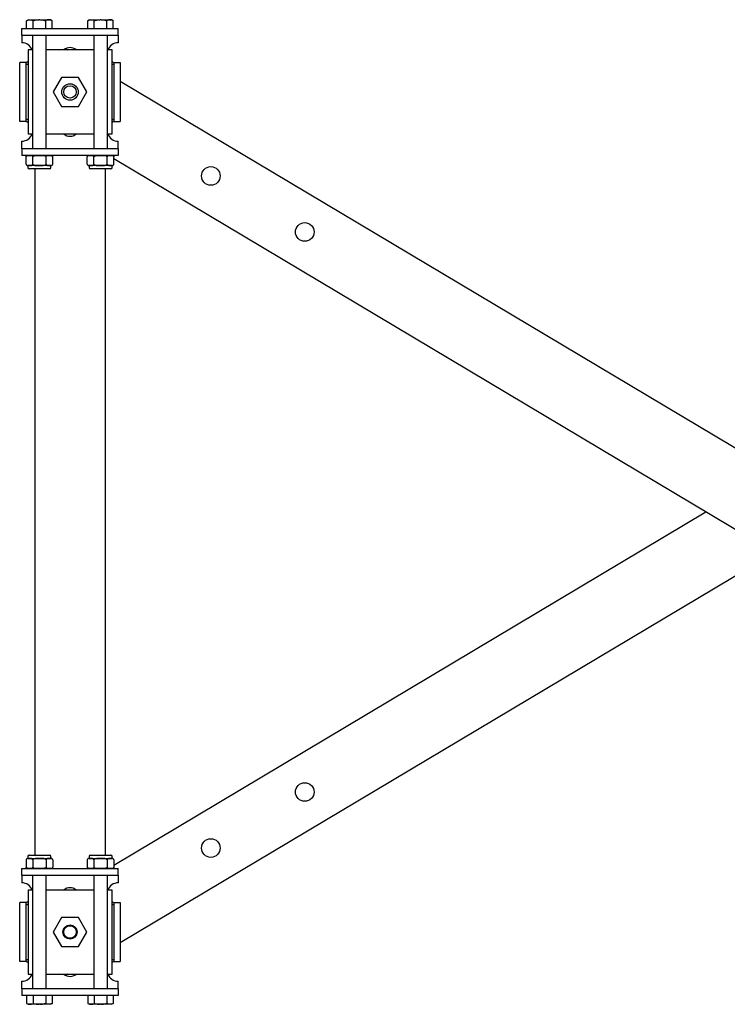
# Model space of a CAD drawing. Header units: inches. Extents: x -4 to 115, y -1 to 75.
# Tile 4 of 7: x 72 to 92, y -1 to 27. Entities that reach past the tile are written whole.
import ezdxf

# ---------------------------------------------------------------- set-up
doc = ezdxf.new("R2010")
doc.units = ezdxf.units.IN
doc.header["$MEASUREMENT"] = 0

msp = doc.modelspace()

# ---------------------------------------------------------------- linework, layer by layer
at = {"color": 7, "linetype": 'Continuous', "lineweight": 25}
for p, q in [((72.227, 26.858), (72.178, 26.83)), ((72.178, 26.606), (72.178, 26.83)), ((72.227, 26.858), (72.269, 26.858)), ((72.269, 26.858), (72.53, 26.858)), ((72.36, 26.606), (72.36, 26.83)), ((72.553, 26.858), (72.53, 26.858)), ((72.553, 26.858), (72.814, 26.858)), ((72.724, 26.606), (72.724, 26.83)), ((72.814, 26.858), (72.857, 26.858)), ((72.905, 26.83), (72.857, 26.858)), ((72.905, 26.606), (72.905, 26.83)), ((73.977, 26.858), (73.928, 26.83)), ((73.928, 26.606), (73.928, 26.83)), ((73.977, 26.858), (74.019, 26.858)), ((74.019, 26.858), (74.28, 26.858)), ((74.11, 26.606), (74.11, 26.83)), ((74.303, 26.858), (74.28, 26.858)), ((74.303, 26.858), (74.564, 26.858)), ((74.474, 26.606), (74.474, 26.83)), ((74.564, 26.858), (74.607, 26.858)), ((74.655, 26.83), (74.607, 26.858)), ((74.655, 26.606), (74.655, 26.83)), ((72.042, 26.419), (72.042, 26.606)), ((72.042, 26.606), (74.792, 26.606)), ((74.792, 26.419), (74.792, 26.606)), ((72.042, 26.419), (74.792, 26.419)), ((72.042, 26.419), (72.042, 26.231)), ((72.042, 26.231), (72.042, 26.2)), ((72.345, 26.419), (72.345, 23.169)), ((72.739, 23.169), (72.739, 26.419)), ((74.095, 26.419), (74.095, 23.169)), ((74.489, 23.169), (74.489, 26.419)), ((74.792, 26.419), (74.792, 26.231)), ((74.792, 26.231), (74.792, 26.2)), ((72.217, 25.994), (72.217, 23.594)), ((72.345, 25.994), (72.217, 25.994)), ((74.095, 25.994), (72.739, 25.994)), ((73.296, 26.03), (73.357, 25.994)), ((74.617, 25.994), (74.489, 25.994)), ((74.617, 23.594), (74.617, 25.994)), ((71.979, 23.95), (71.979, 25.637)), ((72.167, 25.637), (71.979, 25.637)), ((72.167, 23.95), (72.167, 25.637)), ((74.667, 25.637), (74.667, 23.95)), ((74.667, 25.637), (74.854, 25.637)), ((74.854, 25.637), (74.854, 23.95)), ((73.178, 25.207), (72.939, 24.794)), ((73.655, 25.207), (73.178, 25.207)), ((73.894, 24.794), (73.655, 25.207)), ((74.854, 25.101), (112.41, 2.707)), ((72.939, 24.794), (73.178, 24.38)), ((73.655, 24.38), (73.894, 24.794)), ((73.178, 24.38), (73.655, 24.38)), ((72.167, 23.95), (71.979, 23.95)), ((74.667, 23.95), (74.854, 23.95)), ((72.042, 23.356), (72.042, 23.387)), ((72.042, 23.169), (72.042, 23.356)), ((72.217, 23.594), (72.345, 23.594)), ((72.739, 23.594), (74.095, 23.594)), ((74.489, 23.594), (74.617, 23.594)), ((74.792, 23.356), (74.792, 23.387)), ((74.792, 23.169), (74.792, 23.356)), ((72.042, 23.169), (72.042, 22.981)), ((74.792, 23.169), (72.042, 23.169)), ((74.792, 23.169), (74.792, 22.981)), ((74.792, 22.981), (72.042, 22.981)), ((72.162, 22.946), (72.161, 22.944)), ((72.161, 22.729), (72.161, 22.943)), ((72.351, 22.729), (72.351, 22.943)), ((72.732, 22.729), (72.732, 22.943)), ((72.922, 22.729), (72.922, 22.943)), ((73.912, 22.946), (73.911, 22.944)), ((73.911, 22.729), (73.911, 22.943)), ((74.101, 22.729), (74.101, 22.943)), ((74.482, 22.729), (74.482, 22.943)), ((74.672, 22.944), (74.67, 22.95)), ((74.672, 22.729), (74.672, 22.943)), ((112.228, 0.487), (74.672, 22.881)), ((72.161, 22.729), (72.163, 22.725)), ((72.212, 22.691), (72.212, 22.633)), ((72.256, 22.691), (72.212, 22.691)), ((72.542, 22.593), (72.251, 22.593)), ((72.542, 22.691), (72.256, 22.691)), ((72.417, 2.994), (72.417, 22.593)), ((72.827, 22.691), (72.542, 22.691)), ((72.832, 22.593), (72.542, 22.593)), ((72.871, 22.691), (72.827, 22.691)), ((72.871, 22.633), (72.871, 22.691)), ((72.921, 22.726), (72.922, 22.729)), ((73.911, 22.729), (73.913, 22.725)), ((73.962, 22.691), (73.962, 22.633)), ((74.006, 22.691), (73.962, 22.691)), ((74.292, 22.593), (74.001, 22.593)), ((74.292, 22.691), (74.006, 22.691)), ((74.577, 22.691), (74.292, 22.691)), ((74.582, 22.593), (74.292, 22.593)), ((74.417, 22.593), (74.417, 2.994)), ((74.621, 22.691), (74.577, 22.691)), ((74.621, 22.633), (74.621, 22.691)), ((74.671, 22.726), (74.672, 22.729)), ((74.672, 2.707), (91.589, 12.794)), ((93.541, 11.629), (74.854, 0.487)), ((72.162, 2.862), (72.161, 2.859)), ((72.161, 2.858), (72.161, 2.644)), ((72.212, 2.955), (72.212, 2.896)), ((72.212, 2.896), (72.256, 2.896)), ((72.251, 2.994), (72.832, 2.994)), ((72.256, 2.896), (72.542, 2.896)), ((72.351, 2.858), (72.351, 2.644)), ((72.542, 2.896), (72.827, 2.896)), ((72.732, 2.858), (72.732, 2.644)), ((72.827, 2.896), (72.871, 2.896)), ((72.871, 2.896), (72.871, 2.955)), ((72.922, 2.859), (72.921, 2.863)), ((72.922, 2.858), (72.922, 2.644)), ((73.912, 2.862), (73.911, 2.859)), ((73.911, 2.858), (73.911, 2.644)), ((73.962, 2.955), (73.962, 2.896)), ((73.962, 2.896), (74.006, 2.896)), ((74.001, 2.994), (74.582, 2.994)), ((74.006, 2.896), (74.292, 2.896)), ((74.101, 2.858), (74.101, 2.644)), ((74.292, 2.896), (74.577, 2.896)), ((74.482, 2.858), (74.482, 2.644)), ((74.577, 2.896), (74.621, 2.896)), ((74.621, 2.896), (74.621, 2.955)), ((74.672, 2.859), (74.671, 2.863)), ((74.672, 2.858), (74.672, 2.644)), ((72.042, 2.419), (72.042, 2.606)), ((72.042, 2.606), (74.792, 2.606)), ((72.922, 2.642), (72.922, 2.644)), ((74.672, 2.642), (74.672, 2.644)), ((74.792, 2.419), (74.792, 2.606)), ((72.042, 2.419), (74.792, 2.419)), ((72.042, 2.419), (72.042, 2.231)), ((72.345, 2.419), (72.345, -0.831)), ((72.739, -0.831), (72.739, 2.419)), ((74.095, 2.419), (74.095, -0.831)), ((74.489, -0.831), (74.489, 2.419)), ((74.792, 2.419), (74.792, 2.231)), ((72.042, 2.231), (72.042, 2.2)), ((72.345, 1.994), (72.217, 1.994)), ((72.217, 1.994), (72.217, -0.406)), ((74.095, 1.994), (72.739, 1.994)), ((74.617, 1.994), (74.489, 1.994)), ((74.617, -0.406), (74.617, 1.994)), ((74.792, 2.231), (74.792, 2.2)), ((72.167, 1.637), (71.979, 1.637)), ((71.979, -0.05), (71.979, 1.637)), ((72.167, -0.05), (72.167, 1.637)), ((74.667, 1.637), (74.667, -0.05)), ((74.667, 1.637), (74.854, 1.637)), ((74.854, 1.637), (74.854, -0.05)), ((73.178, 1.207), (72.939, 0.794)), ((73.655, 1.207), (73.178, 1.207)), ((73.894, 0.794), (73.655, 1.207)), ((72.939, 0.794), (73.178, 0.38)), ((73.655, 0.38), (73.894, 0.794)), ((73.178, 0.38), (73.655, 0.38)), ((72.167, -0.05), (71.979, -0.05)), ((74.667, -0.05), (74.854, -0.05)), ((72.217, -0.406), (72.345, -0.406)), ((72.739, -0.406), (74.095, -0.406)), ((73.357, -0.406), (73.296, -0.443)), ((74.489, -0.406), (74.617, -0.406)), ((72.042, -0.644), (72.042, -0.613)), ((72.042, -0.831), (72.042, -0.644)), ((72.042, -0.831), (72.042, -1.019)), ((74.792, -0.831), (72.042, -0.831)), ((74.792, -0.644), (74.792, -0.613)), ((74.792, -0.831), (74.792, -0.644)), ((74.792, -0.831), (74.792, -1.019)), ((74.792, -1.019), (72.042, -1.019)), ((72.178, -1.019), (72.178, -1.243)), ((72.36, -1.019), (72.36, -1.243)), ((72.724, -1.019), (72.724, -1.243)), ((72.905, -1.019), (72.905, -1.243)), ((73.928, -1.019), (73.928, -1.243)), ((74.11, -1.019), (74.11, -1.243)), ((74.474, -1.019), (74.474, -1.243)), ((74.655, -1.019), (74.655, -1.243)), ((72.178, -1.243), (72.227, -1.271)), ((72.269, -1.271), (72.227, -1.271)), ((72.53, -1.271), (72.269, -1.271)), ((72.553, -1.271), (72.53, -1.271)), ((72.814, -1.271), (72.553, -1.271)), ((72.857, -1.271), (72.814, -1.271)), ((72.857, -1.271), (72.905, -1.243)), ((73.928, -1.243), (73.977, -1.271)), ((74.019, -1.271), (73.977, -1.271)), ((74.28, -1.271), (74.019, -1.271)), ((74.303, -1.271), (74.28, -1.271)), ((74.564, -1.271), (74.303, -1.271)), ((74.607, -1.271), (74.564, -1.271)), ((74.607, -1.271), (74.655, -1.243))]:
    msp.add_line(p, q, dxfattribs=at)
for centre, radius in [((73.417, 24.794), 0.236), ((73.417, 24.794), 0.177), ((77.442, 22.394), 0.266), ((80.125, 20.794), 0.266), ((80.125, 4.794), 0.266), ((77.442, 3.194), 0.266), ((73.417, 0.794), 0.201), ((73.417, 0.794), 0.177)]:
    msp.add_circle(centre, radius, dxfattribs=at)
for centre, radius, start, end in [((72.042, 25.887), 0.313, 19.8769, 90), ((74.792, 25.887), 0.313, 90, 160.1231), ((73.417, 25.794), 0.266, 48.8458, 131.1542), ((72.042, 23.7), 0.312, 270, 340.1231), ((73.417, 23.794), 0.266, 228.8458, 270), ((73.417, 23.794), 0.266, 270, 311.1542), ((74.792, 23.7), 0.313, 199.8769, 270), ((72.212, 22.928), 0.0533, 90, 128.6919), ((72.871, 22.928), 0.0533, 17.0978, 90), ((73.962, 22.928), 0.0533, 90, 128.6919), ((74.621, 22.928), 0.0533, 41.7306, 90), ((72.212, 22.744), 0.0533, 218.7573, 270), ((72.251, 22.633), 0.0394, 180, 270), ((72.832, 22.633), 0.0394, 270, 0), ((72.871, 22.744), 0.0533, 270, 306.4945), ((73.962, 22.744), 0.0533, 218.7573, 270), ((74.001, 22.633), 0.0394, 180, 270), ((74.582, 22.633), 0.0394, 270, 0), ((74.621, 22.744), 0.0533, 270, 306.4945), ((72.212, 2.843), 0.0533, 90, 126.4945), ((72.251, 2.955), 0.0394, 90, 180), ((72.832, 2.955), 0.0394, 360, 90), ((72.871, 2.843), 0.0533, 38.7573, 90), ((73.962, 2.843), 0.0533, 90, 126.4945), ((74.001, 2.955), 0.0394, 90, 180), ((74.582, 2.955), 0.0394, 360, 90), ((74.621, 2.843), 0.0533, 38.7573, 90), ((72.212, 2.66), 0.0533, 197.0978, 270), ((72.871, 2.66), 0.0533, 270, 308.6919), ((73.962, 2.66), 0.0533, 197.0978, 270), ((74.621, 2.66), 0.0533, 270, 308.6919), ((72.042, 1.887), 0.313, 19.8769, 90), ((73.417, 1.794), 0.266, 48.8458, 131.1542), ((74.792, 1.887), 0.313, 90, 160.1231), ((72.042, -0.3), 0.313, 270, 340.1231), ((73.417, -0.206), 0.266, 228.8458, 270), ((73.417, -0.206), 0.266, 270, 311.1542), ((74.792, -0.3), 0.313, 199.8769, 270)]:
    msp.add_arc(centre, radius, start, end, dxfattribs=at)
for points, knots in [([(72.178, 26.83), (72.193, 26.838), (72.223, 26.854), (72.253, 26.857), (72.269, 26.858)], [0, 0, 0, 0, 0.495467, 1, 1, 1, 1]), ([(72.269, 26.858), (72.271, 26.858), (72.287, 26.858), (72.318, 26.852), (72.346, 26.837), (72.36, 26.83)], [0, 0, 0, 0, 0.070856, 0.531188, 1, 1, 1, 1]), ([(72.36, 26.83), (72.368, 26.832), (72.423, 26.848), (72.481, 26.854), (72.53, 26.858)], [0, 0, 0, 0, 0.140528, 1, 1, 1, 1]), ([(72.553, 26.858), (72.567, 26.858), (72.625, 26.855), (72.681, 26.841), (72.724, 26.83)], [0, 0, 0, 0, 0.236482, 1, 1, 1, 1]), ([(72.814, 26.858), (72.812, 26.858), (72.796, 26.858), (72.765, 26.852), (72.738, 26.837), (72.724, 26.83)], [0, 0, 0, 0, 0.070856, 0.531188, 1, 1, 1, 1]), ([(72.905, 26.83), (72.89, 26.838), (72.861, 26.854), (72.83, 26.857), (72.814, 26.858)], [0, 0, 0, 0, 0.495464, 1, 1, 1, 1]), ([(73.928, 26.83), (73.943, 26.838), (73.973, 26.854), (74.003, 26.857), (74.019, 26.858)], [0, 0, 0, 0, 0.495465, 1, 1, 1, 1]), ([(74.019, 26.858), (74.021, 26.858), (74.037, 26.858), (74.068, 26.852), (74.096, 26.837), (74.11, 26.83)], [0, 0, 0, 0, 0.070856, 0.531186, 1, 1, 1, 1]), ([(74.11, 26.83), (74.118, 26.832), (74.173, 26.848), (74.231, 26.854), (74.28, 26.858)], [0, 0, 0, 0, 0.140528, 1, 1, 1, 1]), ([(74.303, 26.858), (74.317, 26.858), (74.375, 26.855), (74.431, 26.841), (74.474, 26.83)], [0, 0, 0, 0, 0.236477, 1, 1, 1, 1]), ([(74.564, 26.858), (74.562, 26.858), (74.546, 26.858), (74.515, 26.852), (74.488, 26.837), (74.474, 26.83)], [0, 0, 0, 0, 0.070856, 0.531185, 1, 1, 1, 1]), ([(74.655, 26.83), (74.64, 26.838), (74.611, 26.854), (74.58, 26.857), (74.564, 26.858)], [0, 0, 0, 0, 0.4954622, 1, 1, 1, 1]), ([(72.217, 25.663), (72.203, 25.653), (72.188, 25.641), (72.172, 25.634), (72.17, 25.633)], [0, 0, 0, 0, 0.861611, 1, 1, 1, 1]), ([(74.663, 25.633), (74.661, 25.634), (74.646, 25.641), (74.63, 25.653), (74.617, 25.663)], [0, 0, 0, 0, 0.138389, 1, 1, 1, 1]), ([(72.217, 25.593), (72.209, 25.587), (72.196, 25.578), (72.182, 25.575), (72.173, 25.575), (72.168, 25.58), (72.167, 25.586), (72.167, 25.589)], [0, 0, 0, 0, 0.25098, 0.437353, 0.622809, 0.809315, 1, 1, 1, 1]), ([(74.667, 25.589), (74.666, 25.586), (74.666, 25.58), (74.66, 25.575), (74.651, 25.575), (74.637, 25.578), (74.624, 25.587), (74.617, 25.593)], [0, 0, 0, 0, 0.190681, 0.377189, 0.562639, 0.749024, 1, 1, 1, 1]), ([(72.167, 23.998), (72.167, 24.001), (72.168, 24.008), (72.173, 24.012), (72.182, 24.013), (72.196, 24.009), (72.209, 24), (72.217, 23.995)], [0, 0, 0, 0, 0.190679, 0.377191, 0.562638, 0.749018, 1, 1, 1, 1]), ([(72.167, 23.957), (72.17, 23.955), (72.186, 23.948), (72.203, 23.935), (72.217, 23.924)], [0, 0, 0, 0, 0.201263, 1, 1, 1, 1]), ([(74.617, 23.995), (74.624, 24), (74.637, 24.009), (74.651, 24.013), (74.66, 24.012), (74.666, 24.008), (74.666, 24.001), (74.667, 23.998)], [0, 0, 0, 0, 0.250977, 0.437353, 0.622811, 0.809313, 1, 1, 1, 1]), ([(74.617, 23.924), (74.63, 23.935), (74.646, 23.947), (74.661, 23.954), (74.663, 23.955)], [0, 0, 0, 0, 0.8616035, 1, 1, 1, 1]), ([(72.161, 22.943), (72.163, 22.948), (72.168, 22.96), (72.186, 22.976), (72.217, 22.982), (72.243, 22.981), (72.256, 22.981)], [0, 0, 0, 0, 0.090008, 0.224486, 0.591128, 1, 1, 1, 1]), ([(72.256, 22.981), (72.259, 22.981), (72.274, 22.981), (72.299, 22.981), (72.325, 22.976), (72.342, 22.962), (72.348, 22.952), (72.351, 22.945), (72.351, 22.943)], [0, 0, 0, 0, 0.099461, 0.428506, 0.757341, 0.873679, 0.960848, 1, 1, 1, 1]), ([(72.351, 22.943), (72.354, 22.946), (72.36, 22.955), (72.382, 22.968), (72.444, 22.984), (72.5, 22.982), (72.542, 22.981)], [0, 0, 0, 0, 0.058854, 0.165696, 0.374651, 1, 1, 1, 1]), ([(72.542, 22.981), (72.577, 22.982), (72.631, 22.982), (72.693, 22.972), (72.721, 22.957), (72.73, 22.947), (72.732, 22.944), (72.732, 22.943)], [0, 0, 0, 0, 0.532576, 0.800578, 0.935247, 0.99421, 1, 1, 1, 1]), ([(72.732, 22.943), (72.734, 22.948), (72.739, 22.96), (72.757, 22.976), (72.788, 22.982), (72.814, 22.981), (72.827, 22.981)], [0, 0, 0, 0, 0.0900085, 0.2244858, 0.5911281, 1, 1, 1, 1]), ([(72.827, 22.981), (72.831, 22.981), (72.845, 22.981), (72.87, 22.981), (72.896, 22.976), (72.913, 22.962), (72.919, 22.952), (72.922, 22.945), (72.922, 22.943)], [0, 0, 0, 0, 0.099461, 0.428506, 0.757341, 0.873679, 0.960848, 1, 1, 1, 1]), ([(73.911, 22.943), (73.913, 22.948), (73.918, 22.96), (73.936, 22.976), (73.967, 22.982), (73.993, 22.981), (74.006, 22.981)], [0, 0, 0, 0, 0.09001, 0.224487, 0.591126, 1, 1, 1, 1]), ([(74.006, 22.981), (74.009, 22.981), (74.024, 22.981), (74.049, 22.981), (74.075, 22.976), (74.092, 22.962), (74.098, 22.952), (74.101, 22.945), (74.101, 22.943)], [0, 0, 0, 0, 0.099458, 0.428506, 0.757342, 0.87368, 0.960849, 1, 1, 1, 1]), ([(74.101, 22.943), (74.104, 22.946), (74.11, 22.955), (74.132, 22.968), (74.194, 22.984), (74.25, 22.982), (74.292, 22.981)], [0, 0, 0, 0, 0.058858, 0.165695, 0.37465, 1, 1, 1, 1]), ([(74.292, 22.981), (74.327, 22.982), (74.381, 22.982), (74.443, 22.972), (74.471, 22.957), (74.48, 22.947), (74.482, 22.944), (74.482, 22.943)], [0, 0, 0, 0, 0.532582, 0.800578, 0.935246, 0.994213, 1, 1, 1, 1]), ([(74.482, 22.943), (74.484, 22.948), (74.489, 22.96), (74.507, 22.976), (74.538, 22.982), (74.564, 22.981), (74.577, 22.981)], [0, 0, 0, 0, 0.09001, 0.224487, 0.591126, 1, 1, 1, 1]), ([(74.577, 22.981), (74.581, 22.981), (74.595, 22.981), (74.62, 22.981), (74.646, 22.976), (74.663, 22.962), (74.669, 22.952), (74.672, 22.945), (74.672, 22.943)], [0, 0, 0, 0, 0.0994585, 0.4285065, 0.7573418, 0.8736804, 0.9608493, 1, 1, 1, 1]), ([(72.161, 22.729), (72.163, 22.724), (72.168, 22.713), (72.186, 22.696), (72.217, 22.691), (72.243, 22.691), (72.256, 22.691)], [0, 0, 0, 0, 0.090008, 0.224486, 0.591128, 1, 1, 1, 1]), ([(72.256, 22.691), (72.259, 22.691), (72.274, 22.691), (72.299, 22.691), (72.325, 22.696), (72.342, 22.71), (72.348, 22.72), (72.351, 22.727), (72.351, 22.729)], [0, 0, 0, 0, 0.099461, 0.428507, 0.757341, 0.873682, 0.960848, 1, 1, 1, 1]), ([(72.351, 22.729), (72.354, 22.726), (72.36, 22.717), (72.382, 22.704), (72.444, 22.689), (72.5, 22.69), (72.542, 22.691)], [0, 0, 0, 0, 0.058854, 0.165696, 0.374651, 1, 1, 1, 1]), ([(72.542, 22.691), (72.577, 22.691), (72.631, 22.69), (72.693, 22.7), (72.721, 22.715), (72.73, 22.725), (72.732, 22.729), (72.732, 22.729)], [0, 0, 0, 0, 0.532577, 0.800579, 0.935247, 0.994215, 1, 1, 1, 1]), ([(72.732, 22.729), (72.734, 22.724), (72.739, 22.713), (72.757, 22.696), (72.788, 22.691), (72.814, 22.691), (72.827, 22.691)], [0, 0, 0, 0, 0.090009, 0.224486, 0.591128, 1, 1, 1, 1]), ([(72.827, 22.691), (72.831, 22.691), (72.845, 22.691), (72.87, 22.691), (72.896, 22.696), (72.913, 22.71), (72.919, 22.72), (72.922, 22.727), (72.922, 22.729)], [0, 0, 0, 0, 0.099461, 0.428507, 0.757341, 0.873682, 0.960848, 1, 1, 1, 1]), ([(73.911, 22.729), (73.913, 22.724), (73.918, 22.713), (73.936, 22.696), (73.967, 22.691), (73.993, 22.691), (74.006, 22.691)], [0, 0, 0, 0, 0.09001, 0.224487, 0.591126, 1, 1, 1, 1]), ([(74.006, 22.691), (74.009, 22.691), (74.024, 22.691), (74.049, 22.691), (74.075, 22.696), (74.092, 22.71), (74.098, 22.72), (74.101, 22.727), (74.101, 22.729)], [0, 0, 0, 0, 0.099458, 0.428507, 0.757343, 0.873684, 0.960849, 1, 1, 1, 1]), ([(74.101, 22.729), (74.104, 22.726), (74.11, 22.717), (74.132, 22.704), (74.194, 22.689), (74.25, 22.69), (74.292, 22.691)], [0, 0, 0, 0, 0.058858, 0.165695, 0.37465, 1, 1, 1, 1]), ([(74.292, 22.691), (74.327, 22.691), (74.381, 22.69), (74.443, 22.7), (74.471, 22.715), (74.48, 22.725), (74.482, 22.729), (74.482, 22.729)], [0, 0, 0, 0, 0.532582, 0.800578, 0.935247, 0.994218, 1, 1, 1, 1]), ([(74.482, 22.729), (74.484, 22.724), (74.489, 22.713), (74.507, 22.696), (74.538, 22.691), (74.564, 22.691), (74.577, 22.691)], [0, 0, 0, 0, 0.09001, 0.224487, 0.591126, 1, 1, 1, 1]), ([(74.577, 22.691), (74.581, 22.691), (74.595, 22.691), (74.62, 22.691), (74.646, 22.696), (74.663, 22.71), (74.669, 22.72), (74.672, 22.727), (74.672, 22.729)], [0, 0, 0, 0, 0.099459, 0.428507, 0.757343, 0.873684, 0.960849, 1, 1, 1, 1]), ([(72.256, 2.896), (72.253, 2.896), (72.239, 2.896), (72.213, 2.896), (72.187, 2.891), (72.171, 2.877), (72.164, 2.868), (72.162, 2.861), (72.161, 2.858)], [0, 0, 0, 0, 0.099456, 0.428509, 0.757345, 0.873681, 0.960851, 1, 1, 1, 1]), ([(72.351, 2.858), (72.349, 2.863), (72.345, 2.875), (72.326, 2.891), (72.296, 2.897), (72.27, 2.897), (72.256, 2.896)], [0, 0, 0, 0, 0.090008, 0.22449, 0.591124, 1, 1, 1, 1]), ([(72.542, 2.896), (72.506, 2.897), (72.453, 2.898), (72.391, 2.887), (72.363, 2.872), (72.354, 2.862), (72.352, 2.859), (72.351, 2.858)], [0, 0, 0, 0, 0.532587, 0.800578, 0.935246, 0.994221, 1, 1, 1, 1]), ([(72.732, 2.858), (72.73, 2.862), (72.723, 2.871), (72.701, 2.884), (72.64, 2.899), (72.584, 2.897), (72.542, 2.896)], [0, 0, 0, 0, 0.058861, 0.165694, 0.37465, 1, 1, 1, 1]), ([(72.827, 2.896), (72.824, 2.896), (72.81, 2.896), (72.784, 2.896), (72.758, 2.891), (72.742, 2.877), (72.735, 2.868), (72.733, 2.861), (72.732, 2.858)], [0, 0, 0, 0, 0.0994557, 0.4285088, 0.7573391, 0.8736804, 0.9608508, 1, 1, 1, 1]), ([(72.922, 2.858), (72.921, 2.863), (72.916, 2.875), (72.897, 2.891), (72.867, 2.897), (72.841, 2.897), (72.827, 2.896)], [0, 0, 0, 0, 0.090008, 0.22449, 0.591124, 1, 1, 1, 1]), ([(74.006, 2.896), (74.003, 2.896), (73.989, 2.896), (73.963, 2.896), (73.937, 2.891), (73.921, 2.877), (73.914, 2.868), (73.912, 2.861), (73.911, 2.858)], [0, 0, 0, 0, 0.099456, 0.428508, 0.757343, 0.873681, 0.960849, 1, 1, 1, 1]), ([(74.101, 2.858), (74.099, 2.863), (74.095, 2.875), (74.076, 2.891), (74.046, 2.897), (74.02, 2.897), (74.006, 2.896)], [0, 0, 0, 0, 0.0900083, 0.2244879, 0.5911263, 1, 1, 1, 1]), ([(74.292, 2.896), (74.256, 2.897), (74.203, 2.898), (74.141, 2.887), (74.113, 2.872), (74.104, 2.862), (74.102, 2.859), (74.101, 2.858)], [0, 0, 0, 0, 0.532582, 0.800573, 0.935247, 0.994218, 1, 1, 1, 1]), ([(74.482, 2.858), (74.48, 2.862), (74.473, 2.871), (74.451, 2.884), (74.39, 2.899), (74.334, 2.897), (74.292, 2.896)], [0, 0, 0, 0, 0.058858, 0.165695, 0.374645, 1, 1, 1, 1]), ([(74.577, 2.896), (74.574, 2.896), (74.56, 2.896), (74.534, 2.896), (74.508, 2.891), (74.492, 2.877), (74.485, 2.868), (74.483, 2.861), (74.482, 2.858)], [0, 0, 0, 0, 0.099455, 0.428508, 0.75734, 0.873681, 0.960849, 1, 1, 1, 1]), ([(74.672, 2.858), (74.671, 2.863), (74.666, 2.875), (74.647, 2.891), (74.617, 2.897), (74.591, 2.897), (74.577, 2.896)], [0, 0, 0, 0, 0.090008, 0.224488, 0.591126, 1, 1, 1, 1]), ([(72.256, 2.606), (72.253, 2.606), (72.239, 2.606), (72.213, 2.606), (72.187, 2.611), (72.171, 2.625), (72.164, 2.635), (72.162, 2.642), (72.161, 2.644)], [0, 0, 0, 0, 0.0994558, 0.4285076, 0.7573438, 0.8736773, 0.9608509, 1, 1, 1, 1]), ([(72.351, 2.644), (72.349, 2.64), (72.345, 2.628), (72.326, 2.612), (72.296, 2.606), (72.27, 2.606), (72.256, 2.606)], [0, 0, 0, 0, 0.090008, 0.22449, 0.591124, 1, 1, 1, 1]), ([(72.542, 2.606), (72.506, 2.606), (72.453, 2.605), (72.391, 2.615), (72.363, 2.63), (72.354, 2.64), (72.352, 2.644), (72.351, 2.644)], [0, 0, 0, 0, 0.532587, 0.800577, 0.935246, 0.994216, 1, 1, 1, 1]), ([(72.732, 2.644), (72.73, 2.641), (72.723, 2.632), (72.701, 2.619), (72.64, 2.604), (72.584, 2.605), (72.542, 2.606)], [0, 0, 0, 0, 0.0588614, 0.1656941, 0.3746496, 1, 1, 1, 1]), ([(72.827, 2.606), (72.824, 2.606), (72.81, 2.606), (72.784, 2.606), (72.758, 2.611), (72.742, 2.625), (72.735, 2.635), (72.733, 2.642), (72.732, 2.644)], [0, 0, 0, 0, 0.099456, 0.428508, 0.757338, 0.873677, 0.960851, 1, 1, 1, 1]), ([(72.922, 2.644), (72.921, 2.64), (72.916, 2.628), (72.897, 2.612), (72.867, 2.606), (72.841, 2.606), (72.827, 2.606)], [0, 0, 0, 0, 0.090008, 0.22449, 0.591124, 1, 1, 1, 1]), ([(74.006, 2.606), (74.003, 2.606), (73.989, 2.606), (73.963, 2.606), (73.937, 2.611), (73.921, 2.625), (73.914, 2.635), (73.912, 2.642), (73.911, 2.644)], [0, 0, 0, 0, 0.099456, 0.428507, 0.757342, 0.873678, 0.960849, 1, 1, 1, 1]), ([(74.101, 2.644), (74.099, 2.64), (74.095, 2.628), (74.076, 2.612), (74.046, 2.606), (74.02, 2.606), (74.006, 2.606)], [0, 0, 0, 0, 0.090008, 0.224488, 0.591126, 1, 1, 1, 1]), ([(74.292, 2.606), (74.256, 2.606), (74.203, 2.605), (74.141, 2.615), (74.113, 2.63), (74.104, 2.64), (74.102, 2.644), (74.101, 2.644)], [0, 0, 0, 0, 0.532582, 0.800573, 0.935246, 0.994213, 1, 1, 1, 1]), ([(74.482, 2.644), (74.48, 2.641), (74.473, 2.632), (74.451, 2.619), (74.39, 2.604), (74.334, 2.605), (74.292, 2.606)], [0, 0, 0, 0, 0.058858, 0.165695, 0.374645, 1, 1, 1, 1]), ([(74.577, 2.606), (74.574, 2.606), (74.56, 2.606), (74.534, 2.606), (74.508, 2.611), (74.492, 2.625), (74.485, 2.635), (74.483, 2.642), (74.482, 2.644)], [0, 0, 0, 0, 0.099455, 0.428507, 0.757339, 0.873678, 0.960849, 1, 1, 1, 1]), ([(74.672, 2.644), (74.671, 2.64), (74.666, 2.628), (74.647, 2.612), (74.617, 2.606), (74.591, 2.606), (74.577, 2.606)], [0, 0, 0, 0, 0.090008, 0.224488, 0.591126, 1, 1, 1, 1]), ([(72.217, 1.593), (72.209, 1.587), (72.196, 1.578), (72.182, 1.575), (72.173, 1.575), (72.168, 1.58), (72.167, 1.586), (72.167, 1.589)], [0, 0, 0, 0, 0.250982, 0.437354, 0.622808, 0.809314, 1, 1, 1, 1]), ([(72.217, 1.663), (72.203, 1.653), (72.188, 1.641), (72.172, 1.634), (72.17, 1.633)], [0, 0, 0, 0, 0.8616035, 1, 1, 1, 1]), ([(74.663, 1.633), (74.661, 1.634), (74.646, 1.641), (74.63, 1.653), (74.617, 1.663)], [0, 0, 0, 0, 0.1383965, 1, 1, 1, 1]), ([(74.667, 1.589), (74.666, 1.586), (74.666, 1.58), (74.66, 1.575), (74.651, 1.575), (74.637, 1.578), (74.624, 1.587), (74.617, 1.593)], [0, 0, 0, 0, 0.19068, 0.377189, 0.562638, 0.749022, 1, 1, 1, 1]), ([(72.167, -0.002), (72.167, 0.001), (72.168, 0.008), (72.173, 0.012), (72.182, 0.013), (72.196, 0.009), (72.209, 0), (72.217, -0.005)], [0, 0, 0, 0, 0.1906801, 0.3771915, 0.5626387, 0.7490198, 1, 1, 1, 1]), ([(74.617, -0.005), (74.624, 0), (74.637, 0.009), (74.651, 0.013), (74.66, 0.012), (74.666, 0.008), (74.666, 0.001), (74.667, -0.002)], [0, 0, 0, 0, 0.2509755, 0.4373525, 0.6228112, 0.8093147, 1, 1, 1, 1]), ([(72.167, -0.043), (72.17, -0.045), (72.186, -0.052), (72.203, -0.065), (72.217, -0.076)], [0, 0, 0, 0, 0.201261, 1, 1, 1, 1]), ([(74.617, -0.076), (74.63, -0.065), (74.646, -0.053), (74.661, -0.046), (74.663, -0.045)], [0, 0, 0, 0, 0.861611, 1, 1, 1, 1]), ([(72.178, -1.243), (72.193, -1.251), (72.223, -1.266), (72.253, -1.269), (72.269, -1.271)], [0, 0, 0, 0, 0.495467, 1, 1, 1, 1]), ([(72.269, -1.271), (72.271, -1.271), (72.287, -1.27), (72.318, -1.264), (72.346, -1.25), (72.36, -1.243)], [0, 0, 0, 0, 0.070856, 0.531188, 1, 1, 1, 1]), ([(72.36, -1.243), (72.368, -1.245), (72.423, -1.261), (72.481, -1.266), (72.53, -1.271)], [0, 0, 0, 0, 0.140528, 1, 1, 1, 1]), ([(72.553, -1.271), (72.567, -1.27), (72.625, -1.268), (72.681, -1.254), (72.724, -1.243)], [0, 0, 0, 0, 0.236482, 1, 1, 1, 1]), ([(72.814, -1.271), (72.812, -1.271), (72.796, -1.27), (72.765, -1.264), (72.738, -1.25), (72.724, -1.243)], [0, 0, 0, 0, 0.070856, 0.531188, 1, 1, 1, 1]), ([(72.905, -1.243), (72.89, -1.251), (72.861, -1.266), (72.83, -1.269), (72.814, -1.271)], [0, 0, 0, 0, 0.495464, 1, 1, 1, 1]), ([(73.928, -1.243), (73.943, -1.251), (73.973, -1.266), (74.003, -1.269), (74.019, -1.271)], [0, 0, 0, 0, 0.495465, 1, 1, 1, 1]), ([(74.019, -1.271), (74.021, -1.271), (74.037, -1.27), (74.068, -1.264), (74.096, -1.25), (74.11, -1.243)], [0, 0, 0, 0, 0.070856, 0.531186, 1, 1, 1, 1]), ([(74.11, -1.243), (74.118, -1.245), (74.173, -1.261), (74.231, -1.266), (74.28, -1.271)], [0, 0, 0, 0, 0.140528, 1, 1, 1, 1]), ([(74.303, -1.271), (74.317, -1.27), (74.375, -1.268), (74.431, -1.254), (74.474, -1.243)], [0, 0, 0, 0, 0.236477, 1, 1, 1, 1]), ([(74.564, -1.271), (74.562, -1.271), (74.546, -1.27), (74.515, -1.264), (74.488, -1.25), (74.474, -1.243)], [0, 0, 0, 0, 0.070856, 0.531185, 1, 1, 1, 1]), ([(74.655, -1.243), (74.64, -1.251), (74.611, -1.266), (74.58, -1.269), (74.564, -1.271)], [0, 0, 0, 0, 0.4954622, 1, 1, 1, 1])]:
    msp.add_open_spline(points, degree=3, knots=knots, dxfattribs=at)

doc.saveas('drawing.dxf')
